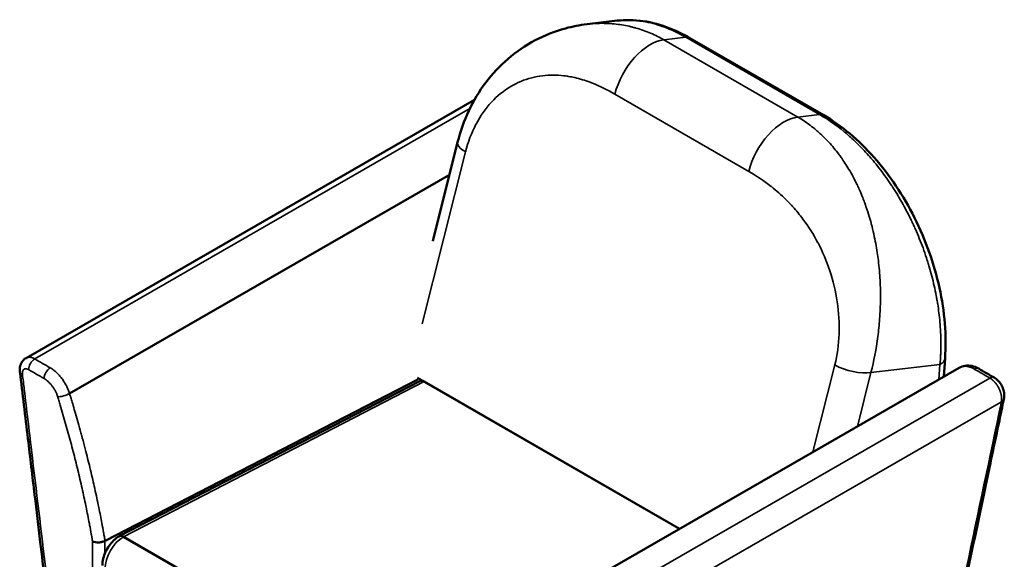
# Model space of a CAD drawing. Header units: millimetres. Extents: x -1141 to 1530, y 467 to 3069.
# Tile 6 of 6: x 407 to 1530, y 2452 to 3069. Entities that reach past the tile are written whole.
import ezdxf

# ---------------------------------------------------------------- set-up
doc = ezdxf.new("R2010")
doc.units = ezdxf.units.MM
doc.layers.add('Visible (ANSI)', color=7, linetype='Continuous', lineweight=50)
doc.layers.add('Visible Narrow (ANSI)', color=7, linetype='Continuous', lineweight=35)

msp = doc.modelspace()

# ---------------------------------------------------------------- linework, layer by layer
at = {"layer": 'Visible (ANSI)'}
for p, q in [((1088.634, 3067.491), (1054.166, 3063.48)), ((1088.63, 3067.49), (1088.63, 3067.49)), ((1171.479, 3047.635), (1324.233, 2959.443)), ((925.561, 2976.99), (413.819, 2682.246)), ((906.409, 2928.707), (877.996, 2815.746)), ((897.008, 2891.331), (463.495, 2641.635)), ((1461.224, 2660.961), (1462.729, 2681.695)), ((952.459, 2367.915), (1478.716, 2671.036)), ((1478.716, 2671.036), (1478.717, 2671.036)), ((504, 2473.655), (861.008, 2657.655)), ((520.222, 2478.677), (863.219, 2655.949)), ((860.723, 2659.628), (1159.465, 2487.149)), ((868.079, 2655.381), (1159.465, 2487.149)), ((525.132, 2478.134), (908.579, 2256.751))]:
    msp.add_line(p, q, dxfattribs=at)
for centre, major_axis, ratio, start_param, end_param in [((1496.115, 2661.428), (4.998, 8.661), 0.577467, 6.28318059, 6.28318447), ((868.079, 2647.205), (4.993, -8.672), 0.57734918, 2.35756589, 3.11537685)]:
    msp.add_ellipse(centre, major_axis=major_axis, ratio=ratio, start_param=start_param, end_param=end_param, dxfattribs=at)
for points, knots in [([(1088.63, 3067.49), (1098.217, 3068.605), (1108.157, 3068.412), (1128.247, 3065.474), (1138.504, 3062.685), (1156.306, 3055.691), (1163.956, 3051.979), (1171.479, 3047.635)], [0, 0, 0, 0, 4.00708317, 4.00708317, 8.07219626, 8.07219626, 11.15374496, 11.15374496, 11.15374496, 11.15374496]), ([(906.409, 2928.707), (909.539, 2941.149), (913.808, 2953.169), (924.494, 2975.96), (930.997, 2986.808), (946.001, 3006.78), (954.594, 3015.971), (973.451, 3032.16), (983.806, 3039.226), (1005.706, 3050.832), (1017.351, 3055.434), (1037.449, 3060.896), (1045.755, 3062.5), (1054.139, 3063.477)], [0, 0, 0, 0, 4.05348388, 4.05348388, 8.17804382, 8.17804382, 12.34552735, 12.34552735, 16.51374435, 16.51374435, 20.65812963, 20.65812963, 23.45371962, 23.45371962, 23.45371962, 23.45371962]), ([(1324.233, 2959.443), (1334.382, 2953.583), (1344.375, 2946.529), (1363.656, 2930.383), (1373.021, 2921.201), (1390.676, 2901.203), (1399.042, 2890.291), (1414.445, 2867.241), (1421.545, 2854.993), (1434.213, 2829.687), (1439.824, 2816.511), (1449.34, 2789.779), (1453.267, 2776.104), (1459.272, 2748.819), (1461.353, 2735.096), (1463.566, 2708.029), (1463.665, 2694.585), (1462.729, 2681.695)], [0, 0, 0, 0, 4.15726916, 4.15726916, 8.35120762, 8.35120762, 12.55737177, 12.55737177, 16.78546003, 16.78546003, 21.0494209, 21.0494209, 25.35946814, 25.35946814, 29.71898408, 29.71898408, 34.17029843, 34.17029843, 34.17029843, 34.17029843]), ([(406.871, 2666.568), (406.596, 2668.871), (406.702, 2671.216), (407.78, 2675.402), (408.707, 2677.338), (411.038, 2680.262), (412.35, 2681.4), (413.807, 2682.239)], [0, 0, 0, 0, 0.72653113, 0.72653113, 1.3872724, 1.3872724, 1.9218954, 1.9218954, 1.9218954, 1.9218954]), ([(456.972, 2246.918), (456.627, 2249.81), (456.282, 2252.702), (455.522, 2259.063), (455.108, 2262.533), (454.197, 2270.167), (453.7, 2274.331), (452.606, 2283.492), (452.009, 2288.488), (450.697, 2299.481), (449.981, 2305.477), (448.406, 2318.669), (447.547, 2325.864), (445.657, 2341.693), (444.626, 2350.328), (442.359, 2369.323), (441.122, 2379.685), (438.4, 2402.479), (436.916, 2414.913), (433.65, 2442.266), (431.869, 2457.186), (427.95, 2490.011), (425.812, 2507.915), (421.11, 2547.304), (418.545, 2568.789), (412.943, 2615.705), (409.907, 2641.137), (406.871, 2666.568)], [0, 0, 0, 0, 1, 1, 2.2, 2.2, 3.64, 3.64, 5.368, 5.368, 7.4416, 7.4416, 9.92992, 9.92992, 12.915904, 12.915904, 16.4990848, 16.4990848, 20.79890176, 20.79890176, 25.95868211, 25.95868211, 32.15041853, 32.15041853, 39.58050224, 39.58050224, 48.37539931, 48.37539931, 48.37539931, 48.37539931]), ([(1478.717, 2671.036), (1480.845, 2672.262), (1483.242, 2673.086), (1488.119, 2673.794), (1490.653, 2673.694), (1495.858, 2672.633), (1498.577, 2671.553), (1501.113, 2670.09)], [0, 0, 0, 0, 0.86119138, 0.86119138, 1.72485665, 1.72485665, 2.69936341, 2.69936341, 2.69936341, 2.69936341]), ([(1518.785, 2659.887), (1520.556, 2658.865), (1522.2, 2657.521), (1525.135, 2654.351), (1526.446, 2652.459), (1527.992, 2649.456), (1528.442, 2648.424), (1529.586, 2645.247), (1530.07, 2643.007), (1530.339, 2638.972), (1530.227, 2637.122), (1529.856, 2635.36)], [0, 0, 0, 0, 0.64657718, 0.64657718, 1.32457888, 1.32457888, 1.66020591, 1.66020591, 2.34031677, 2.34031677, 2.91129607, 2.91129607, 2.91129607, 2.91129607]), ([(1529.856, 2635.36), (1524.384, 2609.351), (1518.912, 2583.34), (1497.026, 2479.299), (1480.612, 2401.267), (1459.522, 2301.009), (1454.846, 2278.783), (1450.171, 2256.556)], [0, 0, 0, 0, 10, 10, 40, 40, 48.54507851, 48.54507851, 48.54507851, 48.54507851]), ([(489.777, 2472.723), (489.78, 2472.721), (489.784, 2472.72), (490.73, 2472.294), (491.853, 2471.982), (494.277, 2471.628), (495.55, 2471.58), (498.122, 2471.739), (499.397, 2471.946), (501.232, 2472.442), (501.843, 2472.647), (502.956, 2473.101), (503.459, 2473.346), (503.919, 2473.611)], [-0.00149716, -0.00149716, -0.00149716, -0.00149716, 0, 0, 0.40195752, 0.40195752, 0.78906355, 0.78906355, 1.17592664, 1.17592664, 1.38313483, 1.38313483, 1.57812312, 1.57812312, 1.57812312, 1.57812312]), ([(520.072, 2478.595), (517.813, 2477.283), (515.734, 2475.674), (511.914, 2472.024), (510.174, 2469.981), (507.078, 2465.587), (505.724, 2463.237), (503.475, 2458.356), (502.58, 2455.826), (501.339, 2450.692), (500.99, 2448.086), (500.99, 2445.474)], [0.00277042, 0.00277042, 0.00277042, 0.00277042, 0.3163756, 0.3163756, 0.62998078, 0.62998078, 0.94358597, 0.94358597, 1.25719115, 1.25719115, 1.57079633, 1.57079633, 1.57079633, 1.57079633]), ([(504, 2473.655), (503.987, 2473.648), (503.973, 2473.641), (503.946, 2473.626), (503.932, 2473.619), (503.919, 2473.611)], [-0.0115132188, -0.0115132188, -0.0115132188, -0.0115132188, -0.0057561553, -0.0057561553, -0.0000028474, -0.0000028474, -0.0000028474, -0.0000028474]), ([(525.132, 2478.134), (524.212, 2478.665), (523.295, 2478.981), (521.574, 2479.148), (520.785, 2478.996), (520.1, 2478.611), (520.086, 2478.603), (520.072, 2478.595)], [1.572102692, 1.572102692, 1.572102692, 1.572102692, 1.96262963, 1.96262963, 2.35321927, 2.35321927, 2.361406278, 2.361406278, 2.361406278, 2.361406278])]:
    msp.add_open_spline(points, degree=3, knots=knots, dxfattribs=at)
for points in [[(1054.139, 3063.477), (1054.145, 3063.478), (1054.151, 3063.478), (1054.158, 3063.479)], [(413.807, 2682.239), (413.807, 2682.239), (413.807, 2682.239), (413.807, 2682.239)], [(1501.113, 2670.09), (1507.005, 2666.69), (1512.895, 2663.288), (1518.785, 2659.887)]]:
    msp.add_open_spline(points, degree=3, dxfattribs=at)
at = {"layer": 'Visible Narrow (ANSI)'}
for p, q in [((1166.723, 3048.508), (1141.76, 3045.604)), ((1141.76, 3045.604), (1294.515, 2957.411)), ((1319.477, 2960.316), (1166.723, 3048.508)), ((1238.613, 2895.4), (1085.859, 2983.592)), ((920.465, 2967.305), (423.803, 2681.246)), ((1294.515, 2957.411), (1319.477, 2960.316)), ((915.417, 2917.673), (866.049, 2721.401)), ((1456.924, 2674.978), (1378.171, 2665.814)), ((1455.674, 2657.764), (1456.924, 2674.978)), ((1311.866, 2574.931), (1336.872, 2674.346)), ((1378.171, 2665.814), (1362.671, 2604.195)), ((868.079, 2655.381), (525.132, 2478.134)), ((1513.793, 2659.397), (987.102, 2356.026)), ((1001.082, 2329.221), (1527.064, 2632.184)), ((489.777, 2226.732), (489.777, 2472.723)), ((503.919, 2473.611), (503.919, 2459.241))]:
    msp.add_line(p, q, dxfattribs=at)
for centre, major_axis, ratio, start_param, end_param in [((1126.03, 2991.024), (-30, -51.962), 0.57735027, 3.54714563, 5.17023855), ((1161.479, 3030.315), (10, 17.321), 0.57735027, 0, 0.40555297), ((1278.784, 2902.831), (-30, -51.962), 0.57735027, 3.54714563, 5.17023855), ((1314.233, 2942.122), (10, 17.321), 0.57735027, 0, 0.40555297), ((935.503, 2921.389), (-29.094, 7.318), 0.36090797, 0, 0.90323197), ((423.795, 2673.076), (-5, -8.66), 0.57735027, 3.92580299, 5.49778714), ((1442.782, 2683.143), (19.948, -1.448), 0.52483389, 5.5377737, 6.28318531), ((416.8, 2667.754), (-9.929, -1.185), 0.48656016, 0, 0.72195166), ((441.473, 2662.87), (-5, -8.66), 0.57734823, 3.92580424, 5.49778891), ((1356.957, 2678.062), (-29.094, 7.318), 0.36090797, 0.90323197, 2.47402829), ((1496.115, 2661.428), (4.998, 8.661), 0.577467, 6.28318447, 7.06727485), ((1513.785, 2651.227), (5, 8.66), 0.57735027, 0.00000162, 0.78421034), ((457.004, 2642.131), (9.556, 2.948), 0.30009374, 3.79166822, 5.36292499), ((1520.071, 2637.419), (9.786, -2.059), 0.60347508, 5.62673663, 6.28318572), ((525.132, 2453.639), (-15, -25.981), 0.57735027, 3.92699082, 5.49778714)]:
    msp.add_ellipse(centre, major_axis=major_axis, ratio=ratio, start_param=start_param, end_param=end_param, dxfattribs=at)
for points, knots in [([(1166.723, 3048.508), (1158.444, 3053.288), (1150.067, 3057.248), (1141.699, 3060.323), (1141.101, 3060.543), (1140.503, 3060.758), (1139.906, 3060.969), (1139.327, 3061.173), (1138.748, 3061.373), (1138.169, 3061.568), (1138.151, 3061.574), (1138.133, 3061.58), (1138.113, 3061.587), (1130.606, 3064.121), (1123.082, 3065.949), (1115.623, 3067.021), (1114.38, 3067.2), (1113.138, 3067.358), (1111.899, 3067.494), (1111.279, 3067.563), (1110.66, 3067.626), (1110.042, 3067.683), (1109.733, 3067.712), (1109.424, 3067.74), (1109.115, 3067.766), (1108.96, 3067.779), (1108.806, 3067.792), (1108.652, 3067.804), (1108.574, 3067.81), (1108.497, 3067.817), (1108.42, 3067.823), (1108.343, 3067.829), (1108.267, 3067.835), (1108.189, 3067.841), (1101.609, 3068.342), (1095.067, 3068.239), (1088.63, 3067.49)], [0, 0, 0, 0, 0.109375, 0.109375, 0.109375, 0.1171875, 0.1171875, 0.1171875, 0.124755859, 0.124755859, 0.124755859, 0.125, 0.125, 0.125, 0.21875, 0.21875, 0.21875, 0.234375, 0.234375, 0.234375, 0.2421875, 0.2421875, 0.2421875, 0.24609375, 0.24609375, 0.24609375, 0.248046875, 0.248046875, 0.248046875, 0.249023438, 0.249023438, 0.249023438, 0.25, 0.25, 0.25, 0.332126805, 0.332126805, 0.332126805, 0.332126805]), ([(1054.158, 3063.479), (1056.118, 3063.707), (1058.029, 3063.889), (1059.889, 3064.032), (1062.802, 3064.255), (1065.592, 3064.381), (1068.253, 3064.432), (1069.584, 3064.457), (1070.882, 3064.464), (1072.148, 3064.454), (1072.781, 3064.449), (1073.406, 3064.44), (1074.023, 3064.427), (1074.332, 3064.42), (1074.638, 3064.413), (1074.942, 3064.405), (1075.094, 3064.401), (1075.246, 3064.396), (1075.397, 3064.392), (1075.473, 3064.389), (1075.548, 3064.387), (1075.624, 3064.385), (1075.694, 3064.382), (1075.765, 3064.38), (1075.835, 3064.378), (1075.84, 3064.377), (1075.843, 3064.377), (1075.849, 3064.377), (1082.138, 3064.166), (1088.145, 3063.548), (1093.842, 3062.626), (1096.69, 3062.165), (1099.461, 3061.627), (1102.152, 3061.025), (1103.498, 3060.724), (1104.824, 3060.407), (1106.129, 3060.075), (1106.782, 3059.91), (1107.43, 3059.74), (1108.073, 3059.567), (1108.395, 3059.48), (1108.715, 3059.393), (1109.034, 3059.305), (1109.193, 3059.26), (1109.352, 3059.216), (1109.511, 3059.171), (1109.59, 3059.149), (1109.67, 3059.127), (1109.749, 3059.104), (1109.818, 3059.085), (1109.888, 3059.065), (1109.957, 3059.046), (1109.967, 3059.043), (1109.975, 3059.04), (1109.987, 3059.037), (1115.83, 3057.375), (1121.411, 3055.381), (1126.711, 3053.121), (1132.011, 3050.861), (1137.031, 3048.334), (1141.76, 3045.604)], [0.667543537, 0.667543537, 0.667543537, 0.667543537, 0.6875, 0.6875, 0.6875, 0.71875, 0.71875, 0.71875, 0.734375, 0.734375, 0.734375, 0.7421875, 0.7421875, 0.7421875, 0.74609375, 0.74609375, 0.74609375, 0.748046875, 0.748046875, 0.748046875, 0.749023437, 0.749023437, 0.749023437, 0.749938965, 0.749938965, 0.749938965, 0.75, 0.75, 0.75, 0.8125, 0.8125, 0.8125, 0.84375, 0.84375, 0.84375, 0.859375, 0.859375, 0.859375, 0.8671875, 0.8671875, 0.8671875, 0.87109375, 0.87109375, 0.87109375, 0.873046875, 0.873046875, 0.873046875, 0.874023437, 0.874023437, 0.874023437, 0.87487793, 0.87487793, 0.87487793, 0.875, 0.875, 0.875, 0.9375, 0.9375, 0.9375, 1, 1, 1, 1]), ([(1085.859, 2983.592), (1077.062, 2988.671), (1068.538, 2992.839), (1060.288, 2996.095), (1060.274, 2996.1), (1060.258, 2996.107), (1060.242, 2996.113), (1060.211, 2996.125), (1060.179, 2996.138), (1060.148, 2996.15), (1060.085, 2996.175), (1060.022, 2996.2), (1059.959, 2996.224), (1059.708, 2996.323), (1059.457, 2996.42), (1059.206, 2996.517), (1058.704, 2996.711), (1058.203, 2996.902), (1057.703, 2997.089), (1051.779, 2999.307), (1045.941, 3001.077), (1040.177, 3002.408), (1037.872, 3002.94), (1035.581, 3003.4), (1033.304, 3003.789), (1033.273, 3003.794), (1033.238, 3003.801), (1033.204, 3003.806), (1033.136, 3003.818), (1033.069, 3003.829), (1033.001, 3003.841), (1032.866, 3003.863), (1032.731, 3003.886), (1032.597, 3003.908), (1032.057, 3003.997), (1031.519, 3004.081), (1030.981, 3004.162), (1029.906, 3004.324), (1028.834, 3004.469), (1027.767, 3004.599), (1023.713, 3005.091), (1019.715, 3005.349), (1015.769, 3005.377), (1007.26, 3005.438), (999.001, 3004.434), (990.994, 3002.35), (990.979, 3002.346), (990.965, 3002.342), (990.948, 3002.338), (982.503, 3000.134), (974.504, 2996.771), (966.953, 2992.249), (966.923, 2992.231), (966.895, 2992.214), (966.864, 2992.196), (958.957, 2987.448), (951.721, 2981.541), (945.156, 2974.473), (945.13, 2974.445), (945.105, 2974.419), (945.079, 2974.39), (938.277, 2967.052), (932.39, 2958.678), (927.417, 2949.269), (927.397, 2949.232), (927.378, 2949.196), (927.358, 2949.158), (922.232, 2939.436), (918.252, 2928.941), (915.417, 2917.673)], [0, 0, 0, 0, 0.14282227, 0.14282227, 0.14282227, 0.14306641, 0.14306641, 0.14306641, 0.14355469, 0.14355469, 0.14355469, 0.14453125, 0.14453125, 0.14453125, 0.1484375, 0.1484375, 0.1484375, 0.15625, 0.15625, 0.15625, 0.24869338, 0.24869338, 0.24869338, 0.28564453, 0.28564453, 0.28564453, 0.28613281, 0.28613281, 0.28613281, 0.28710937, 0.28710937, 0.28710937, 0.2890625, 0.2890625, 0.2890625, 0.296875, 0.296875, 0.296875, 0.3125, 0.3125, 0.3125, 0.37182731, 0.37182731, 0.37182731, 0.49975586, 0.49975586, 0.49975586, 0.5, 0.5, 0.5, 0.62451172, 0.62451172, 0.62451172, 0.625, 0.625, 0.625, 0.74951172, 0.74951172, 0.74951172, 0.75, 0.75, 0.75, 0.87451172, 0.87451172, 0.87451172, 0.875, 0.875, 0.875, 1, 1, 1, 1]), ([(1294.515, 2957.411), (1299.244, 2954.681), (1303.971, 2951.58), (1308.658, 2948.074), (1311.001, 2946.321), (1313.334, 2944.467), (1315.652, 2942.508), (1316.811, 2941.528), (1317.966, 2940.522), (1319.117, 2939.49), (1319.692, 2938.973), (1320.266, 2938.45), (1320.839, 2937.921), (1321.126, 2937.656), (1321.412, 2937.389), (1321.698, 2937.121), (1321.84, 2936.987), (1321.983, 2936.852), (1322.126, 2936.717), (1322.197, 2936.65), (1322.269, 2936.582), (1322.34, 2936.515), (1322.402, 2936.455), (1322.465, 2936.396), (1322.527, 2936.337), (1322.536, 2936.328), (1322.546, 2936.319), (1322.554, 2936.311), (1326.505, 2932.547), (1330.491, 2928.363), (1334.456, 2923.707), (1336.438, 2921.379), (1338.416, 2918.934), (1340.379, 2916.364), (1341.36, 2915.08), (1342.339, 2913.764), (1343.312, 2912.417), (1343.799, 2911.743), (1344.285, 2911.062), (1344.769, 2910.372), (1345.011, 2910.027), (1345.253, 2909.68), (1345.495, 2909.332), (1345.616, 2909.157), (1345.736, 2908.982), (1345.857, 2908.807), (1345.917, 2908.719), (1345.977, 2908.632), (1346.038, 2908.544), (1346.094, 2908.461), (1346.151, 2908.379), (1346.207, 2908.296), (1346.211, 2908.29), (1346.216, 2908.284), (1346.218, 2908.279), (1349.161, 2903.969), (1352.271, 2899.037), (1355.445, 2893.393), (1357.033, 2890.571), (1358.636, 2887.571), (1360.239, 2884.384), (1361.04, 2882.79), (1361.842, 2881.149), (1362.641, 2879.459), (1363.04, 2878.615), (1363.439, 2877.758), (1363.837, 2876.889), (1364.036, 2876.454), (1364.235, 2876.017), (1364.434, 2875.576), (1364.533, 2875.356), (1364.632, 2875.135), (1364.731, 2874.913), (1364.781, 2874.802), (1364.831, 2874.691), (1364.88, 2874.58), (1364.928, 2874.472), (1364.976, 2874.364), (1365.024, 2874.256), (1365.026, 2874.252), (1365.028, 2874.247), (1365.029, 2874.245), (1365.915, 2872.244), (1367.014, 2869.696), (1368.275, 2866.562), (1368.906, 2864.995), (1369.578, 2863.281), (1370.281, 2861.416), (1370.633, 2860.483), (1370.993, 2859.513), (1371.36, 2858.503), (1371.544, 2857.999), (1371.729, 2857.484), (1371.916, 2856.96), (1372.009, 2856.698), (1372.103, 2856.434), (1372.197, 2856.167), (1372.244, 2856.033), (1372.291, 2855.899), (1372.339, 2855.765), (1372.386, 2855.63), (1372.434, 2855.493), (1372.481, 2855.359), (1373.977, 2851.073), (1375.191, 2847.241), (1376.189, 2843.913), (1376.687, 2842.249), (1377.131, 2840.71), (1377.527, 2839.301), (1377.725, 2838.597), (1377.911, 2837.924), (1378.085, 2837.285), (1378.173, 2836.965), (1378.257, 2836.654), (1378.339, 2836.351), (1378.38, 2836.199), (1378.42, 2836.05), (1378.459, 2835.902), (1378.479, 2835.828), (1378.498, 2835.755), (1378.518, 2835.682), (1378.528, 2835.646), (1378.537, 2835.61), (1378.547, 2835.574), (1378.552, 2835.553), (1378.558, 2835.533), (1378.563, 2835.513), (1378.567, 2835.499), (1378.571, 2835.484), (1378.574, 2835.472), (1378.574, 2835.47), (1378.575, 2835.469), (1378.575, 2835.466), (1380.667, 2827.597), (1382.301, 2820.1), (1383.599, 2813.074), (1384.896, 2806.055), (1385.857, 2799.506), (1386.586, 2793.485), (1386.586, 2793.479), (1386.587, 2793.475), (1386.588, 2793.467), (1387.523, 2785.734), (1388.152, 2778.212), (1388.536, 2770.95), (1388.92, 2763.695), (1389.059, 2756.701), (1389.009, 2749.999), (1389.009, 2749.993), (1389.009, 2749.987), (1389.009, 2749.98), (1388.949, 2742.09), (1388.625, 2734.374), (1388.078, 2726.873), (1387.577, 2720.005), (1386.889, 2713.316), (1386.043, 2706.828), (1384.119, 2692.056), (1381.384, 2678.339), (1378.171, 2665.814)], [0, 0, 0, 0, 0.0625, 0.0625, 0.0625, 0.09375, 0.09375, 0.09375, 0.109375, 0.109375, 0.109375, 0.1171875, 0.1171875, 0.1171875, 0.12109375, 0.12109375, 0.12109375, 0.12304687, 0.12304687, 0.12304687, 0.12402344, 0.12402344, 0.12402344, 0.12487793, 0.12487793, 0.12487793, 0.125, 0.125, 0.125, 0.1875, 0.1875, 0.1875, 0.21875, 0.21875, 0.21875, 0.234375, 0.234375, 0.234375, 0.2421875, 0.2421875, 0.2421875, 0.24609375, 0.24609375, 0.24609375, 0.24804687, 0.24804687, 0.24804687, 0.24902344, 0.24902344, 0.24902344, 0.24993896, 0.24993896, 0.24993896, 0.25, 0.25, 0.25, 0.3125, 0.3125, 0.3125, 0.34375, 0.34375, 0.34375, 0.359375, 0.359375, 0.359375, 0.3671875, 0.3671875, 0.3671875, 0.37109375, 0.37109375, 0.37109375, 0.37304687, 0.37304687, 0.37304687, 0.37402344, 0.37402344, 0.37402344, 0.37496948, 0.37496948, 0.37496948, 0.375, 0.375, 0.375, 0.40625, 0.40625, 0.40625, 0.421875, 0.421875, 0.421875, 0.4296875, 0.4296875, 0.4296875, 0.43359375, 0.43359375, 0.43359375, 0.43554687, 0.43554687, 0.43554687, 0.43652344, 0.43652344, 0.43652344, 0.4375, 0.4375, 0.4375, 0.46875, 0.46875, 0.46875, 0.484375, 0.484375, 0.484375, 0.4921875, 0.4921875, 0.4921875, 0.49609375, 0.49609375, 0.49609375, 0.49804687, 0.49804687, 0.49804687, 0.49902344, 0.49902344, 0.49902344, 0.49951172, 0.49951172, 0.49951172, 0.49978764, 0.49978764, 0.49978764, 0.49997156, 0.49997156, 0.49997156, 0.5, 0.5, 0.5, 0.5625, 0.5625, 0.5625, 0.62493896, 0.62493896, 0.62493896, 0.625, 0.625, 0.625, 0.6875, 0.6875, 0.6875, 0.74993896, 0.74993896, 0.74993896, 0.75, 0.75, 0.75, 0.8125, 0.8125, 0.8125, 0.86971928, 0.86971928, 0.86971928, 1, 1, 1, 1]), ([(1456.924, 2674.978), (1457.286, 2678.887), (1457.511, 2682.359), (1457.735, 2686.857), (1457.79, 2688.238), (1457.853, 2690.128), (1457.87, 2690.727), (1457.893, 2691.58), (1457.903, 2691.995), (1457.913, 2692.459), (1457.918, 2692.686), (1457.92, 2692.812), (1457.922, 2692.874), (1457.922, 2692.906), (1457.922, 2692.906), (1457.993, 2696.408), (1457.989, 2699.761), (1457.905, 2704.553), (1457.864, 2706.111), (1457.785, 2708.386), (1457.742, 2709.509), (1457.684, 2710.791), (1457.654, 2711.425), (1457.637, 2711.78), (1457.628, 2711.954), (1457.624, 2712.044), (1457.624, 2712.048), (1457.246, 2719.558), (1456.586, 2726.781), (1455.305, 2737.106), (1454.829, 2740.463), (1454.059, 2745.363), (1453.792, 2746.973), (1453.38, 2749.355), (1453.171, 2750.537), (1452.922, 2751.901), (1452.796, 2752.579), (1452.725, 2752.96), (1452.69, 2753.146), (1452.672, 2753.243), (1452.671, 2753.247), (1451.22, 2760.961), (1449.524, 2768.454), (1446.697, 2779.309), (1445.708, 2782.864), (1444.164, 2788.096), (1443.64, 2789.823), (1442.84, 2792.387), (1442.436, 2793.663), (1441.96, 2795.141), (1441.72, 2795.876), (1441.587, 2796.283), (1441.523, 2796.479), (1441.488, 2796.584), (1441.485, 2796.595), (1438.971, 2804.24), (1436.244, 2811.652), (1431.895, 2822.397), (1430.401, 2825.917), (1428.105, 2831.099), (1427.33, 2832.811), (1426.155, 2835.353), (1425.564, 2836.618), (1424.869, 2838.082), (1424.52, 2838.812), (1424.333, 2839.202), (1424.246, 2839.384), (1424.196, 2839.488), (1424.184, 2839.512), (1420.734, 2846.673), (1417.115, 2853.569), (1411.466, 2863.519), (1409.547, 2866.77), (1406.62, 2871.545), (1405.636, 2873.12), (1404.149, 2875.456), (1403.403, 2876.617), (1402.528, 2877.961), (1402.089, 2878.63), (1401.869, 2878.964), (1401.775, 2879.107), (1401.712, 2879.202), (1401.682, 2879.248), (1397.528, 2885.539), (1393.265, 2891.526), (1386.704, 2900.092), (1384.489, 2902.878), (1381.131, 2906.952), (1380.006, 2908.292), (1378.31, 2910.276), (1377.46, 2911.261), (1376.464, 2912.398), (1375.966, 2912.964), (1375.752, 2913.205), (1375.609, 2913.367), (1375.537, 2913.448), (1370.965, 2918.601), (1366.365, 2923.413), (1359.357, 2930.215), (1357.002, 2932.413), (1353.448, 2935.604), (1351.665, 2937.173), (1349.576, 2938.957), (1348.529, 2939.837), (1347.949, 2940.32), (1347.668, 2940.554), (1347.518, 2940.678), (1347.499, 2940.694), (1338.327, 2948.286), (1328.939, 2954.853), (1319.477, 2960.316)], [0, 0, 0, 0, 0.03125, 0.03125, 0.046875, 0.046875, 0.0546875, 0.0546875, 0.05859375, 0.06054688, 0.06152344, 0.06201172, 0.06246948, 0.06246948, 0.0625, 0.0625, 0.09375, 0.09375, 0.109375, 0.109375, 0.1171875, 0.12109375, 0.12304688, 0.12402344, 0.12493896, 0.12493896, 0.125, 0.125, 0.1875, 0.1875, 0.21875, 0.21875, 0.234375, 0.234375, 0.2421875, 0.24609375, 0.24804688, 0.24902344, 0.24993896, 0.24993896, 0.25, 0.25, 0.3125, 0.3125, 0.34375, 0.34375, 0.359375, 0.359375, 0.3671875, 0.37109375, 0.37304688, 0.37402344, 0.37487793, 0.37487793, 0.375, 0.375, 0.4375, 0.4375, 0.46875, 0.46875, 0.484375, 0.484375, 0.4921875, 0.49609375, 0.49804688, 0.49902344, 0.49975586, 0.49975586, 0.5, 0.5, 0.5625, 0.5625, 0.59375, 0.59375, 0.609375, 0.609375, 0.6171875, 0.62109375, 0.62304688, 0.62402344, 0.62451172, 0.62451172, 0.625, 0.625, 0.6875, 0.6875, 0.71875, 0.71875, 0.734375, 0.734375, 0.7421875, 0.74609375, 0.74804688, 0.74902344, 0.74902344, 0.75, 0.75, 0.8125, 0.8125, 0.84375, 0.84375, 0.859375, 0.8671875, 0.87109375, 0.87304688, 0.87475586, 0.87475586, 0.875, 0.875, 1, 1, 1, 1]), ([(1336.872, 2674.346), (1339.695, 2685.569), (1341.333, 2697.368), (1341.785, 2709.741), (1341.786, 2709.789), (1341.788, 2709.839), (1341.79, 2709.886), (1342.22, 2721.92), (1341.514, 2734.105), (1339.669, 2746.44), (1339.662, 2746.489), (1339.654, 2746.539), (1339.647, 2746.586), (1337.86, 2758.48), (1335.062, 2770.187), (1331.253, 2781.706), (1331.238, 2781.751), (1331.223, 2781.798), (1331.208, 2781.841), (1327.559, 2792.854), (1323.062, 2803.452), (1317.719, 2813.635), (1317.708, 2813.655), (1317.697, 2813.676), (1317.687, 2813.695), (1312.623, 2823.339), (1306.888, 2832.435), (1300.495, 2840.988), (1296.912, 2845.783), (1293.121, 2850.405), (1289.119, 2854.855), (1289.064, 2854.916), (1289.007, 2854.979), (1288.959, 2855.034), (1288.91, 2855.088), (1288.861, 2855.142), (1288.812, 2855.196), (1288.714, 2855.305), (1288.616, 2855.413), (1288.518, 2855.521), (1287.733, 2856.386), (1286.94, 2857.244), (1286.14, 2858.094), (1284.452, 2859.889), (1282.73, 2861.652), (1280.975, 2863.383), (1275.763, 2868.522), (1270.266, 2873.375), (1264.472, 2877.947), (1264.443, 2877.969), (1264.413, 2877.993), (1264.387, 2878.014), (1264.361, 2878.034), (1264.335, 2878.054), (1264.309, 2878.075), (1264.258, 2878.115), (1264.206, 2878.156), (1264.154, 2878.197), (1256.293, 2884.374), (1247.779, 2890.108), (1238.613, 2895.4)], [0, 0, 0, 0, 0.12451172, 0.12451172, 0.12451172, 0.125, 0.125, 0.125, 0.24951172, 0.24951172, 0.24951172, 0.25, 0.25, 0.25, 0.37451172, 0.37451172, 0.37451172, 0.375, 0.375, 0.375, 0.49975586, 0.49975586, 0.49975586, 0.5, 0.5, 0.5, 0.62765403, 0.62765403, 0.62765403, 0.69921875, 0.69921875, 0.69921875, 0.70019531, 0.70019531, 0.70019531, 0.70117188, 0.70117188, 0.70117188, 0.703125, 0.703125, 0.703125, 0.71875, 0.71875, 0.71875, 0.75171728, 0.75171728, 0.75171728, 0.84960938, 0.84960938, 0.84960938, 0.85009766, 0.85009766, 0.85009766, 0.85058594, 0.85058594, 0.85058594, 0.8515625, 0.8515625, 0.8515625, 1, 1, 1, 1]), ([(413.807, 2682.239), (413.915, 2682.301), (414.026, 2682.361), (414.139, 2682.418), (414.322, 2682.51), (414.512, 2682.595), (414.709, 2682.672), (414.836, 2682.722), (414.967, 2682.769), (415.1, 2682.812), (415.168, 2682.834), (415.238, 2682.855), (415.308, 2682.876), (416.019, 2683.082), (416.807, 2683.188), (417.656, 2683.171), (417.74, 2683.17), (417.824, 2683.167), (417.908, 2683.163), (418.137, 2683.152), (418.37, 2683.132), (418.607, 2683.103), (418.843, 2683.075), (419.083, 2683.037), (419.326, 2682.991), (419.755, 2682.908), (420.19, 2682.799), (420.633, 2682.661), (420.686, 2682.644), (420.739, 2682.627), (420.791, 2682.61), (421.781, 2682.288), (422.798, 2681.827), (423.803, 2681.246)], [0.548848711, 0.548848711, 0.548848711, 0.548848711, 0.569686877, 0.569686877, 0.569686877, 0.603289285, 0.603289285, 0.603289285, 0.625, 0.625, 0.625, 0.636244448, 0.636244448, 0.636244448, 0.75, 0.75, 0.75, 0.76119733, 0.76119733, 0.76119733, 0.79154915, 0.79154915, 0.79154915, 0.821717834, 0.821717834, 0.821717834, 0.875, 0.875, 0.875, 0.881334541, 0.881334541, 0.881334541, 1, 1, 1, 1]), ([(416.724, 2668.994), (416.213, 2669.289), (415.711, 2669.515), (415.218, 2669.676), (414.972, 2669.756), (414.727, 2669.82), (414.486, 2669.866), (414.365, 2669.889), (414.244, 2669.908), (414.126, 2669.923), (414.008, 2669.937), (413.892, 2669.947), (413.777, 2669.952), (413.317, 2669.974), (412.884, 2669.927), (412.477, 2669.809), (412.376, 2669.78), (412.275, 2669.746), (412.178, 2669.707), (412.08, 2669.669), (411.985, 2669.627), (411.893, 2669.58), (411.708, 2669.487), (411.534, 2669.378), (411.369, 2669.253), (411.204, 2669.127), (411.05, 2668.986), (410.906, 2668.828), (410.761, 2668.67), (410.627, 2668.495), (410.506, 2668.308), (410.265, 2667.932), (410.074, 2667.504), (409.933, 2667.024), (409.862, 2666.784), (409.804, 2666.528), (409.76, 2666.265), (409.716, 2666.002), (409.686, 2665.731), (409.669, 2665.451), (409.635, 2664.891), (409.654, 2664.299), (409.729, 2663.671)], [0, 0, 0, 0, 0.0021379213, 0.0021379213, 0.0021379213, 0.003206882, 0.003206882, 0.003206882, 0.0037413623, 0.0037413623, 0.0037413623, 0.0042758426, 0.0042758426, 0.0042758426, 0.0064137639, 0.0064137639, 0.0064137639, 0.0069482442, 0.0069482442, 0.0069482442, 0.0074827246, 0.0074827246, 0.0074827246, 0.0085516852, 0.0085516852, 0.0085516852, 0.0096206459, 0.0096206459, 0.0096206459, 0.0106896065, 0.0106896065, 0.0106896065, 0.0128275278, 0.0128275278, 0.0128275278, 0.0138964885, 0.0138964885, 0.0138964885, 0.0149654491, 0.0149654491, 0.0149654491, 0.0171033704, 0.0171033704, 0.0171033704, 0.0171033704]), ([(409.729, 2663.671), (410.42, 2657.888), (411.11, 2652.105), (414.562, 2623.189), (417.324, 2600.056), (431.133, 2484.391), (442.181, 2391.859), (455.429, 2280.892), (457.63, 2262.457), (459.831, 2244.021)], [0, 0, 0, 0, 0.02, 0.02, 0.1, 0.1, 0.42, 0.42, 0.483753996, 0.483753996, 0.483753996, 0.483753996]), ([(441.481, 2671.04), (442.623, 2670.381), (443.786, 2669.615), (444.976, 2668.726), (446.104, 2667.883), (447.24, 2666.94), (448.376, 2665.89), (449.465, 2664.885), (450.545, 2663.789), (451.618, 2662.592), (452.14, 2662.01), (452.661, 2661.401), (453.175, 2660.773), (453.68, 2660.157), (454.176, 2659.523), (454.667, 2658.867), (455.617, 2657.596), (456.538, 2656.253), (457.416, 2654.844), (457.846, 2654.155), (458.266, 2653.45), (458.674, 2652.729), (459.079, 2652.016), (459.472, 2651.288), (459.851, 2650.548), (460.491, 2649.298), (461.09, 2648.018), (461.642, 2646.707), (461.724, 2646.515), (461.804, 2646.321), (461.883, 2646.128), (462.485, 2644.656), (463.027, 2643.153), (463.495, 2641.635)], [0, 0, 0, 0, 0.14402306, 0.14402306, 0.14402306, 0.28056038, 0.28056038, 0.28056038, 0.41132285, 0.41132285, 0.41132285, 0.47491616, 0.47491616, 0.47491616, 0.53734944, 0.53734944, 0.53734944, 0.6583031, 0.6583031, 0.6583031, 0.71750341, 0.71750341, 0.71750341, 0.77609045, 0.77609045, 0.77609045, 0.875, 0.875, 0.875, 0.88954656, 0.88954656, 0.88954656, 1, 1, 1, 1]), ([(1478.717, 2671.036), (1479.046, 2671.226), (1479.382, 2671.4), (1479.726, 2671.559), (1480.644, 2671.984), (1481.614, 2672.302), (1482.639, 2672.508), (1483.152, 2672.611), (1483.677, 2672.685), (1484.207, 2672.73), (1484.736, 2672.775), (1485.272, 2672.792), (1485.814, 2672.781), (1486.899, 2672.759), (1488.011, 2672.626), (1489.155, 2672.379), (1489.728, 2672.255), (1490.308, 2672.103), (1490.892, 2671.922), (1491.476, 2671.741), (1492.059, 2671.534), (1492.642, 2671.301), (1493.807, 2670.834), (1494.966, 2670.267), (1496.122, 2669.599)], [0.324253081, 0.324253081, 0.324253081, 0.324253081, 0.371254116, 0.371254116, 0.371254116, 0.497003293, 0.497003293, 0.497003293, 0.559877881, 0.559877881, 0.559877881, 0.622752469, 0.622752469, 0.622752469, 0.748501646, 0.748501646, 0.748501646, 0.811376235, 0.811376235, 0.811376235, 0.874250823, 0.874250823, 0.874250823, 1, 1, 1, 1]), ([(449.933, 2638.049), (449.604, 2639.114), (449.224, 2640.17), (448.795, 2641.218), (448.366, 2642.265), (447.889, 2643.305), (447.361, 2644.335), (447.097, 2644.85), (446.819, 2645.365), (446.532, 2645.871), (446.245, 2646.378), (445.948, 2646.875), (445.643, 2647.365), (445.032, 2648.344), (444.386, 2649.289), (443.703, 2650.202), (443.362, 2650.658), (443.012, 2651.106), (442.652, 2651.545), (442.293, 2651.984), (441.924, 2652.415), (441.552, 2652.83), (440.808, 2653.659), (440.046, 2654.434), (439.265, 2655.156), (438.485, 2655.877), (437.685, 2656.544), (436.868, 2657.155), (436.05, 2657.766), (435.228, 2658.31), (434.401, 2658.788)], [0.0000000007, 0.0000000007, 0.0000000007, 0.0000000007, 0.0034562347, 0.0034562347, 0.0034562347, 0.0069124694, 0.0069124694, 0.0069124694, 0.0086405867, 0.0086405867, 0.0086405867, 0.0103687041, 0.0103687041, 0.0103687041, 0.0138249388, 0.0138249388, 0.0138249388, 0.0155530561, 0.0155530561, 0.0155530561, 0.0172811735, 0.0172811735, 0.0172811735, 0.0207374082, 0.0207374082, 0.0207374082, 0.0241936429, 0.0241936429, 0.0241936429, 0.0276498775, 0.0276498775, 0.0276498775, 0.0276498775]), ([(463.495, 2641.635), (463.528, 2641.527), (463.561, 2641.419), (463.595, 2641.311), (463.731, 2640.868), (463.869, 2640.421), (464.008, 2639.967), (464.277, 2639.092), (464.552, 2638.197), (464.831, 2637.281), (465.355, 2635.564), (465.898, 2633.774), (466.46, 2631.91), (467.251, 2629.28), (468.079, 2626.503), (468.942, 2623.571), (469.174, 2622.783), (469.409, 2621.985), (469.645, 2621.175), (471.535, 2614.715), (473.577, 2607.568), (475.734, 2599.74), (476.238, 2597.91), (476.748, 2596.044), (477.264, 2594.14), (477.348, 2593.829), (477.433, 2593.517), (477.517, 2593.203), (477.522, 2593.186), (477.526, 2593.172), (477.529, 2593.158), (477.533, 2593.144), (477.537, 2593.131), (477.541, 2593.117), (477.556, 2593.061), (477.571, 2593.005), (477.586, 2592.949), (477.616, 2592.838), (477.646, 2592.727), (477.676, 2592.615), (477.796, 2592.169), (477.916, 2591.724), (478.036, 2591.279), (479.2, 2586.947), (480.335, 2582.638), (481.443, 2578.352), (483.293, 2571.19), (485.065, 2564.091), (486.762, 2557.056), (486.764, 2557.049), (486.765, 2557.044), (486.767, 2557.036), (488.537, 2549.696), (490.178, 2542.615), (491.705, 2535.794), (493.35, 2528.442), (494.861, 2521.394), (496.253, 2514.644), (496.474, 2513.572), (496.692, 2512.507), (496.908, 2511.449), (498.173, 2505.233), (499.335, 2499.29), (500.408, 2493.6), (501.086, 2490.006), (501.728, 2486.513), (502.338, 2483.117), (502.656, 2481.347), (502.966, 2479.604), (503.266, 2477.887), (503.42, 2477.01), (503.572, 2476.139), (503.721, 2475.275), (503.797, 2474.838), (503.872, 2474.403), (503.946, 2473.97), (503.964, 2473.865), (503.982, 2473.76), (504, 2473.655)], [0, 0, 0, 0, 0.002578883, 0.002578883, 0.002578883, 0.013083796, 0.013083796, 0.013083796, 0.033365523, 0.033365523, 0.033365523, 0.071385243, 0.071385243, 0.071385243, 0.125, 0.125, 0.125, 0.139403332, 0.139403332, 0.139403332, 0.254379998, 0.254379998, 0.254379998, 0.28125, 0.28125, 0.28125, 0.285644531, 0.285644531, 0.285644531, 0.285888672, 0.285888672, 0.285888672, 0.286132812, 0.286132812, 0.286132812, 0.287109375, 0.287109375, 0.287109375, 0.2890625, 0.2890625, 0.2890625, 0.296875, 0.296875, 0.296875, 0.372878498, 0.372878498, 0.372878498, 0.49987793, 0.49987793, 0.49987793, 0.5, 0.5, 0.5, 0.6111682, 0.6111682, 0.6111682, 0.730967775, 0.730967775, 0.730967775, 0.75, 0.75, 0.75, 0.861892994, 0.861892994, 0.861892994, 0.93255978, 0.93255978, 0.93255978, 0.969377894, 0.969377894, 0.969377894, 0.988184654, 0.988184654, 0.988184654, 0.997691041, 0.997691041, 0.997691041, 0.999999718, 0.999999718, 0.999999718, 0.999999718]), ([(489.777, 2472.723), (489.74, 2472.937), (489.703, 2473.152), (489.666, 2473.366), (489.517, 2474.228), (489.367, 2475.089), (489.216, 2475.952), (488.915, 2477.676), (488.609, 2479.402), (488.299, 2481.129), (487.68, 2484.583), (487.044, 2488.042), (486.392, 2491.505), (486.293, 2492.033), (486.193, 2492.561), (486.093, 2493.089), (484.879, 2499.49), (483.611, 2505.906), (482.287, 2512.337), (482.203, 2512.744), (482.119, 2513.151), (482.035, 2513.559), (480.678, 2520.115), (479.265, 2526.686), (477.794, 2533.273), (476.231, 2540.269), (474.605, 2547.28), (472.916, 2554.302), (472.877, 2554.464), (472.838, 2554.625), (472.799, 2554.787), (471.145, 2561.648), (469.431, 2568.52), (467.657, 2575.405), (467.647, 2575.442), (467.637, 2575.48), (467.628, 2575.517), (465.843, 2582.439), (463.996, 2589.375), (462.09, 2596.316), (462.066, 2596.404), (462.042, 2596.491), (462.018, 2596.579), (460.075, 2603.645), (458.071, 2610.719), (456.005, 2617.8), (454.972, 2621.341), (453.923, 2624.884), (452.859, 2628.428), (452.327, 2630.2), (451.79, 2631.973), (451.25, 2633.746), (450.98, 2634.632), (450.709, 2635.519), (450.437, 2636.406), (450.301, 2636.849), (450.165, 2637.293), (450.029, 2637.736), (449.997, 2637.84), (449.965, 2637.944), (449.933, 2638.049)], [0, 0, 0, 0, 0.000726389, 0.000726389, 0.000726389, 0.003645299, 0.003645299, 0.003645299, 0.009483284, 0.009483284, 0.009483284, 0.021159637, 0.021159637, 0.021159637, 0.022939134, 0.022939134, 0.022939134, 0.044512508, 0.044512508, 0.044512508, 0.045878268, 0.045878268, 0.045878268, 0.067865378, 0.067865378, 0.067865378, 0.091218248, 0.091218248, 0.091218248, 0.091756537, 0.091756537, 0.091756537, 0.114571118, 0.114571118, 0.114571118, 0.114695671, 0.114695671, 0.114695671, 0.137634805, 0.137634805, 0.137634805, 0.137923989, 0.137923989, 0.137923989, 0.16127689, 0.16127689, 0.16127689, 0.17295331, 0.17295331, 0.17295331, 0.178791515, 0.178791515, 0.178791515, 0.181710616, 0.181710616, 0.181710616, 0.183170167, 0.183170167, 0.183170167, 0.183513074, 0.183513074, 0.183513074, 0.183513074]), ([(1527.064, 2632.184), (1513.782, 2569.052), (1500.502, 2505.917), (1473.94, 2379.648), (1460.66, 2316.514), (1447.379, 2253.38)], [0, 0, 0, 0, 0.5, 0.5, 1, 1, 1, 1])]:
    msp.add_open_spline(points, degree=3, knots=knots, dxfattribs=at)
for points in [[(423.803, 2681.246), (429.696, 2677.844), (435.591, 2674.441), (441.481, 2671.04)], [(434.401, 2658.788), (428.509, 2662.19), (422.616, 2665.592), (416.724, 2668.994)], [(1496.122, 2669.599), (1502.015, 2666.198), (1507.903, 2662.798), (1513.793, 2659.397)]]:
    msp.add_open_spline(points, degree=3, dxfattribs=at)
msp.add_rational_spline([(1513.793, 2659.397), (1514.818, 2658.806), (1515.819, 2658.095), (1517.286, 2656.858), (1517.769, 2656.417), (1518.485, 2655.71), (1518.722, 2655.468), (1519.186, 2654.974), (1519.415, 2654.721), (1520.541, 2653.434), (1521.386, 2652.324), (1522.369, 2650.832), (1522.563, 2650.528), (1522.938, 2649.916), (1523.12, 2649.608), (1523.651, 2648.675), (1523.983, 2648.044), (1524.607, 2646.763), (1524.898, 2646.113), (1525.437, 2644.793), (1525.685, 2644.122), (1526.348, 2642.129), (1526.688, 2640.809), (1527.045, 2638.843), (1527.139, 2638.187), (1527.27, 2636.909), (1527.308, 2636.285), (1527.342, 2634.454), (1527.258, 2633.289), (1527.064, 2632.184)], [0.999999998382, 0.999999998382, 0.999999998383, 0.999999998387, 0.999999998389, 0.999999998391, 0.999999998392, 0.999999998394, 0.999999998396, 0.999999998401, 0.999999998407, 0.999999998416, 0.999999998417, 0.999999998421, 0.999999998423, 0.999999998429, 0.999999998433, 0.999999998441, 0.999999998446, 0.999999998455, 0.99999999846, 0.999999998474, 0.999999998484, 0.9999999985, 0.999999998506, 0.999999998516, 0.999999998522, 0.999999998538, 0.999999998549, 0.99999999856], degree=3, knots=[0, 0, 0, 0, 0.125, 0.125, 0.1875, 0.1875, 0.21875, 0.21875, 0.25, 0.25, 0.375, 0.375, 0.40625, 0.40625, 0.4375, 0.4375, 0.5, 0.5, 0.5625, 0.5625, 0.625, 0.625, 0.75, 0.75, 0.8125, 0.8125, 0.875, 0.875, 1, 1, 1, 1], dxfattribs=at)

doc.saveas('drawing.dxf')
